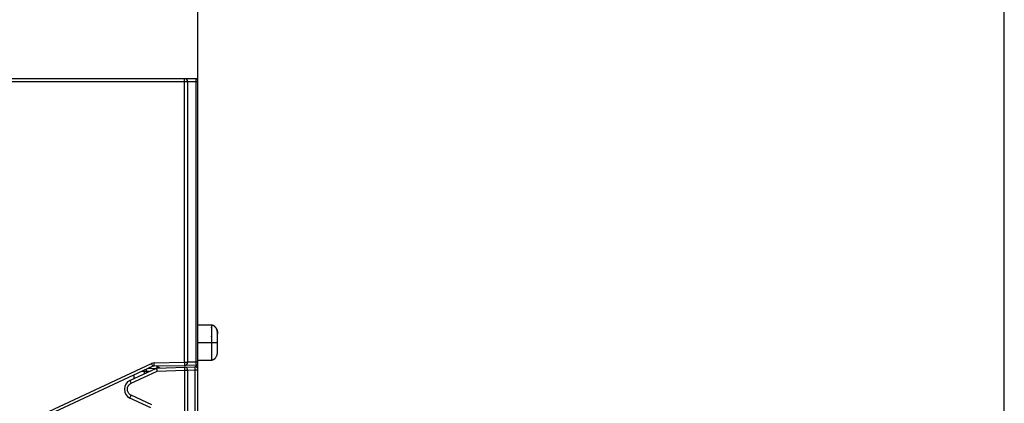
# Model space of a CAD drawing. Header units: millimetres. Extents: x -2013 to 423, y -990 to -169.
# Tile 48 of 50: x -45 to 51, y -359 to -322. Entities that reach past the tile are written whole.
import ezdxf

# ---------------------------------------------------------------- set-up
doc = ezdxf.new("R2010")
doc.units = ezdxf.units.MM
doc.header["$LTSCALE"] = 30.734
doc.header["$PDMODE"] = 3
doc.header["$PDSIZE"] = 2
doc.layers.get('0').update_dxf_attribs({"linetype": 'CONTINUOUS'})
doc.layers.get('Defpoints').update_dxf_attribs({"linetype": 'CONTINUOUS'})
doc.layers.add('02___PRT_ALL_AXES', color=7, linetype='CONTINUOUS')
doc.styles.get("Standard").update_dxf_attribs({"font": 'txt', "width": 0.707})
doc.dimstyles.get("Standard").update_dxf_attribs({"dimtxt": 3.5, "dimasz": 4, "dimexe": 2, "dimexo": 0, "dimtad": 1, "dimdsep": 46, "dimtxsty": 'Standard', "dimcen": 0.09, "dimclrt": 5, "dimadec": 0, "dimazin": 0, "dimtol": 1, "dimtp": 0.01, "dimtm": 0.01, "dimtfac": 1, "dimtofl": 0, "dimtmove": 0, "dimatfit": 3, "dimfxl": 0, "dimtolj": 1, "dimarcsym": 0})

# ---------------------------------------------------------------- blocks, each defined once
blk = doc.blocks.new('*D0')
at = {"color": 0, "lineweight": -2}
for p, q in [((-257.534, -329.981), (-257.534, -268.763)), ((-27.534, -328.11), (-27.534, -268.763)), ((-253.534, -270.763), (-151.948, -270.763)), ((-31.534, -270.763), (-140.093, -270.763))]:
    blk.add_line(p, q, dxfattribs=at)
at = {"color": 0}
for points in [[(-253.534, -270.096), (-253.534, -271.43), (-257.534, -270.763)], [(-31.534, -270.096), (-31.534, -271.43), (-27.534, -270.763)]]:
    blk.add_solid(points, dxfattribs=at)
at = {"layer": 'Defpoints', "color": 0}
for p in [(-27.534, -270.763), (-27.534, -328.11), (-257.534, -329.981)]:
    blk.add_point(p, dxfattribs=at)
at = {"color": 0, "insert": (-146.02, -270.763), "char_height": 3.5, "attachment_point": 5}
blk.add_mtext('\\A1;{\\H1.7143x;230}', dxfattribs=at)
blk = doc.blocks.new('*D1')
at = {"color": 0, "lineweight": -2}
for p, q in [((-27.534, -328.11), (-27.534, -268.763)), ((50.716, -412.385), (50.716, -268.763)), ((-23.534, -270.763), (4.603, -270.763)), ((46.716, -270.763), (18.579, -270.763))]:
    blk.add_line(p, q, dxfattribs=at)
at = {"color": 0}
for points in [[(-23.534, -270.096), (-23.534, -271.43), (-27.534, -270.763)], [(46.716, -270.096), (46.716, -271.43), (50.716, -270.763)]]:
    blk.add_solid(points, dxfattribs=at)
at = {"layer": 'Defpoints', "color": 0}
for p in [(50.716, -270.763), (-27.534, -328.11), (50.716, -412.385)]:
    blk.add_point(p, dxfattribs=at)
at = {"color": 0, "insert": (11.591, -270.763), "char_height": 3.5, "attachment_point": 5}
blk.add_mtext('\\A1;{\\H1.7143x;(75)}', dxfattribs=at)

msp = doc.modelspace()

# ---------------------------------------------------------------- linework, layer by layer
at = {"linetype": 'Continuous'}
for p, q in [((-27.734, -327.81), (-28.834, -327.81)), ((-27.534, -328.11), (-28.534, -328.11)), ((-27.727, -328.067), (-27.727, -328.11)), ((-27.727, -328.11), (-27.727, -355.309)), ((-27.534, -577.219), (-27.534, -328.01)), ((-27.727, -355.309), (-28.534, -355.323)), ((-27.534, -355.309), (-27.727, -355.309)), ((-34.128, -357.086), (-31.563, -355.89)), ((-34.012, -357.358), (-31.502, -356.187)), ((-32.734, -356.231), (-33.043, -356.238)), ((-32.734, -356.231), (-32.738, -356.096)), ((-32.534, -356.224), (-32.734, -356.231)), ((-32.734, -356.436), (-32.734, -356.231)), ((-32.534, -356.224), (-32.541, -356.004)), ((-32.252, -356.211), (-32.534, -356.224)), ((-32.534, -356.342), (-32.534, -356.224)), ((-32.354, -355.917), (-31.644, -355.892)), ((-31.563, -355.89), (-27.844, -355.76)), ((-31.292, -355.886), (-31.513, -355.68)), ((-31.51, -355.677), (-31.22, -355.879)), ((-31.502, -356.187), (-28.844, -356.094)), ((-28.849, -355.886), (-28.848, -355.932)), ((-28.844, -356.094), (-28.844, -544.523)), ((-28.844, -356.094), (-28.534, -356.094)), ((-27.73, -355.609), (-28.829, -355.628)), ((-28.534, -356.084), (-27.829, -356.06)), ((-28.534, -356.094), (-28.534, -544.523)), ((-27.837, -355.85), (-27.835, -355.896)), ((-27.829, -356.06), (-27.829, -544.558)), ((-27.829, -356.06), (-27.534, -356.06)), ((-27.729, -355.606), (-27.73, -355.609)), ((-27.578, -355.906), (-27.578, -355.531)), ((-33.734, -356.902), (-33.734, -356.56)), ((-32.111, -359.739), (-34.128, -358.799)), ((-31.995, -359.467), (-34.012, -358.527))]:
    msp.add_line(p, q, dxfattribs=at)
for points in [[(-27.734, -327.81), (-27.733, -327.814), (-27.732, -327.824), (-27.731, -327.839), (-27.73, -327.857), (-27.729, -327.879), (-27.729, -327.903), (-27.728, -327.93), (-27.728, -327.959), (-27.727, -327.991), (-27.727, -328.026), (-27.727, -328.067)], [(-27.727, -355.309), (-27.726, -355.355), (-27.726, -355.397), (-27.726, -355.436), (-27.726, -355.47), (-27.726, -355.5), (-27.726, -355.526), (-27.727, -355.548), (-27.727, -355.568)], [(-31.563, -355.89), (-31.562, -355.9), (-31.558, -355.931), (-31.548, -355.979), (-31.535, -356.041), (-31.52, -356.112), (-31.502, -356.187)], [(-28.844, -355.795), (-28.846, -355.801), (-28.848, -355.818), (-28.848, -355.847), (-28.849, -355.886)], [(-28.848, -355.932), (-28.847, -355.983), (-28.846, -356.038), (-28.844, -356.094)], [(-27.844, -355.76), (-27.843, -355.765), (-27.841, -355.783), (-27.84, -355.812), (-27.837, -355.85)], [(-27.835, -355.896), (-27.833, -355.948), (-27.831, -356.003), (-27.829, -356.06)], [(-27.727, -355.568), (-27.728, -355.584), (-27.729, -355.597), (-27.729, -355.606)], [(-34.128, -357.086), (-34.126, -357.096), (-34.116, -357.124), (-34.098, -357.167), (-34.073, -357.223), (-34.044, -357.288), (-34.012, -357.358)], [(-34.012, -358.527), (-34.098, -358.477), (-34.172, -358.421), (-34.232, -358.358), (-34.281, -358.292), (-34.319, -358.224), (-34.348, -358.156), (-34.367, -358.09), (-34.379, -358.026), (-34.384, -357.964), (-34.383, -357.905), (-34.377, -357.849), (-34.368, -357.797), (-34.354, -357.748), (-34.338, -357.703), (-34.32, -357.662), (-34.3, -357.624), (-34.279, -357.589), (-34.256, -357.556), (-34.232, -357.526), (-34.207, -357.498), (-34.18, -357.471), (-34.151, -357.446), (-34.12, -357.422), (-34.087, -357.399), (-34.051, -357.378), (-34.012, -357.358)], [(-34.128, -358.799), (-34.126, -358.789), (-34.116, -358.761), (-34.098, -358.718), (-34.073, -358.662), (-34.044, -358.597), (-34.012, -358.527)]]:
    msp.add_lwpolyline(points, dxfattribs=at)
for centre, radius, start, end in [((-27.734, -328.01), 0.2, 0, 90), ((-27.734, -355.409), 0.2, 271, 0), ((-28.834, -356.094), 0.3, 0, 92), ((-27.834, -356.06), 0.3, 0, 92), ((-33.729, -357.942), 0.945, 115, 245)]:
    msp.add_arc(centre, radius, start, end, dxfattribs=at)
at = {"layer": '02___PRT_ALL_AXES', "linetype": 'Continuous'}
for p, q in [((-28.834, -327.81), (-47.534, -327.81)), ((-28.534, -328.11), (-47.534, -328.11)), ((-28.834, -355.328), (-28.834, -327.81)), ((-28.534, -328.11), (-28.534, -355.328)), ((-26.233, -351.71), (-27.534, -351.71)), ((-26.234, -351.71), (-26.233, -351.71)), ((-26.234, -351.71), (-26.234, -351.71)), ((-26.233, -351.71), (-26.234, -351.71)), ((-26.233, -351.71), (-26.234, -351.71)), ((-26.233, -351.71), (-26.234, -351.71)), ((-26.234, -351.71), (-26.233, -351.71)), ((-26.233, -351.71), (-26.233, -351.711)), ((-26.233, -351.712), (-26.233, -351.71)), ((-26.227, -351.711), (-26.233, -351.71)), ((-26.233, -351.83), (-26.233, -352.029)), ((-26.233, -351.993), (-26.233, -351.928)), ((-26.233, -352.029), (-26.233, -352.068)), ((-26.233, -352.349), (-26.233, -352.465)), ((-26.233, -352.465), (-26.233, -352.543)), ((-26.215, -351.713), (-26.23, -351.711)), ((-26.23, -351.711), (-26.23, -351.711)), ((-26.214, -351.713), (-26.215, -351.713)), ((-26.21, -351.714), (-26.215, -351.713)), ((-26.21, -351.714), (-26.212, -351.714)), ((-26.204, -351.715), (-26.21, -351.714)), ((-26.204, -351.715), (-26.205, -351.715)), ((-26.198, -351.716), (-26.204, -351.715)), ((-26.188, -351.718), (-26.201, -351.715)), ((-26.19, -351.717), (-26.194, -351.717)), ((-26.19, -351.717), (-26.191, -351.717)), ((-26.184, -351.718), (-26.19, -351.717)), ((-26.18, -351.719), (-26.187, -351.718)), ((-26.176, -351.72), (-26.183, -351.719)), ((-26.172, -351.721), (-26.179, -351.72)), ((-26.168, -351.722), (-26.175, -351.72)), ((-26.164, -351.723), (-26.171, -351.721)), ((-26.16, -351.724), (-26.167, -351.722)), ((-26.159, -351.724), (-26.163, -351.723)), ((-26.146, -351.727), (-26.163, -351.723)), ((-26.151, -351.726), (-26.152, -351.725)), ((-26.143, -351.728), (-26.151, -351.726)), ((-26.146, -351.727), (-26.148, -351.727)), ((-26.142, -351.728), (-26.146, -351.727)), ((-26.138, -351.729), (-26.143, -351.728)), ((-26.133, -351.73), (-26.139, -351.729)), ((-26.129, -351.731), (-26.135, -351.73)), ((-26.125, -351.733), (-26.13, -351.731)), ((-26.12, -351.734), (-26.126, -351.732)), ((-26.124, -351.733), (-26.125, -351.733)), ((-26.116, -351.735), (-26.121, -351.734)), ((-26.111, -351.737), (-26.117, -351.735)), ((-26.107, -351.738), (-26.112, -351.736)), ((-26.102, -351.74), (-26.108, -351.738)), ((-26.103, -351.739), (-26.105, -351.739)), ((-26.098, -351.741), (-26.103, -351.739)), ((-26.099, -351.741), (-26.1, -351.74)), ((-26.093, -351.743), (-26.099, -351.741)), ((-26.094, -351.742), (-26.095, -351.742)), ((-26.088, -351.744), (-26.094, -351.742)), ((-26.089, -351.744), (-26.09, -351.744)), ((-26.084, -351.746), (-26.089, -351.744)), ((-26.085, -351.746), (-26.085, -351.745)), ((-26.079, -351.748), (-26.085, -351.746)), ((-26.08, -351.747), (-26.08, -351.747)), ((-26.074, -351.749), (-26.08, -351.747)), ((-26.07, -351.751), (-26.075, -351.749)), ((-26.065, -351.753), (-26.071, -351.751)), ((-26.06, -351.755), (-26.066, -351.753)), ((-26.065, -351.753), (-26.065, -351.753)), ((-26.056, -351.757), (-26.061, -351.754)), ((-26.06, -351.755), (-26.06, -351.755)), ((-26.051, -351.759), (-26.056, -351.756)), ((-26.055, -351.757), (-26.056, -351.757)), ((-26.046, -351.761), (-26.051, -351.758)), ((-26.05, -351.759), (-26.051, -351.759)), ((-26.041, -351.763), (-26.047, -351.76)), ((-26.044, -351.761), (-26.046, -351.761)), ((-26.037, -351.765), (-26.042, -351.763)), ((-26.037, -351.765), (-26.039, -351.764)), ((-26.032, -351.767), (-26.037, -351.765)), ((-26.032, -351.767), (-26.034, -351.766)), ((-26.027, -351.769), (-26.032, -351.767)), ((-26.028, -351.769), (-26.029, -351.768)), ((-26.022, -351.772), (-26.028, -351.769)), ((-26.023, -351.771), (-26.024, -351.771)), ((-26.018, -351.774), (-26.023, -351.771)), ((-26.018, -351.774), (-26.019, -351.773)), ((-26.013, -351.776), (-26.018, -351.774)), ((-26.013, -351.776), (-26.014, -351.776)), ((-26.008, -351.779), (-26.013, -351.776)), ((-26.008, -351.779), (-26.009, -351.779)), ((-26.003, -351.781), (-26.008, -351.779)), ((-25.999, -351.784), (-26.004, -351.781)), ((-25.998, -351.784), (-25.999, -351.784)), ((-25.994, -351.786), (-25.999, -351.784)), ((-25.993, -351.787), (-25.994, -351.786)), ((-25.988, -351.79), (-25.989, -351.789)), ((-25.983, -351.792), (-25.985, -351.792)), ((-25.978, -351.795), (-25.98, -351.794)), ((-25.973, -351.798), (-25.975, -351.797)), ((-25.966, -351.803), (-25.971, -351.8)), ((-25.961, -351.806), (-25.966, -351.803)), ((-25.957, -351.809), (-25.961, -351.806)), ((-25.957, -351.809), (-25.958, -351.808)), ((-25.952, -351.812), (-25.957, -351.809)), ((-25.952, -351.812), (-25.953, -351.811)), ((-25.947, -351.815), (-25.952, -351.812)), ((-25.948, -351.815), (-25.949, -351.814)), ((-25.943, -351.818), (-25.948, -351.815)), ((-25.943, -351.818), (-25.944, -351.818)), ((-25.938, -351.822), (-25.943, -351.818)), ((-25.939, -351.821), (-25.939, -351.821)), ((-25.934, -351.825), (-25.939, -351.821)), ((-25.929, -351.828), (-25.934, -351.825)), ((-25.925, -351.832), (-25.93, -351.828)), ((-25.92, -351.835), (-25.925, -351.831)), ((-25.924, -351.832), (-25.925, -351.832)), ((-25.916, -351.839), (-25.921, -351.835)), ((-25.92, -351.836), (-25.92, -351.835)), ((-25.911, -351.842), (-25.916, -351.838)), ((-25.915, -351.839), (-25.916, -351.839)), ((-25.907, -351.846), (-25.912, -351.842)), ((-25.902, -351.849), (-25.907, -351.845)), ((-25.898, -351.853), (-25.903, -351.849)), ((-25.894, -351.857), (-25.899, -351.853)), ((-25.894, -351.856), (-25.896, -351.855)), ((-25.889, -351.861), (-25.894, -351.856)), ((-25.89, -351.86), (-25.891, -351.86)), ((-25.885, -351.865), (-25.89, -351.86)), ((-25.886, -351.864), (-25.886, -351.864)), ((-25.88, -351.869), (-25.886, -351.864)), ((-25.876, -351.873), (-25.881, -351.868)), ((-25.872, -351.877), (-25.877, -351.872)), ((-25.868, -351.882), (-25.873, -351.876)), ((-25.863, -351.886), (-25.868, -351.881)), ((-25.863, -351.886), (-25.864, -351.885)), ((-25.859, -351.89), (-25.864, -351.885)), ((-25.855, -351.895), (-25.86, -351.889)), ((-25.859, -351.89), (-25.859, -351.89)), ((-25.851, -351.899), (-25.856, -351.894)), ((-25.855, -351.895), (-25.855, -351.895)), ((-25.847, -351.904), (-25.851, -351.898)), ((-25.85, -351.899), (-25.851, -351.899)), ((-25.843, -351.908), (-25.847, -351.903)), ((-25.846, -351.904), (-25.847, -351.904)), ((-25.839, -351.912), (-25.843, -351.907)), ((-25.836, -351.915), (-25.843, -351.907)), ((-25.836, -351.915), (-25.84, -351.911)), ((-25.836, -351.915), (-25.839, -351.912)), ((-25.83, -351.923), (-25.839, -351.912)), ((-25.836, -351.916), (-25.836, -351.915)), ((-25.83, -351.922), (-25.833, -351.919)), ((-25.83, -351.923), (-25.83, -351.922)), ((-25.825, -351.928), (-25.83, -351.922)), ((-25.823, -351.932), (-25.825, -351.928)), ((-25.822, -351.933), (-25.825, -351.928)), ((-25.816, -351.94), (-25.823, -351.932)), ((-25.807, -351.951), (-25.822, -351.933)), ((-25.8, -351.96), (-25.819, -351.938)), ((-25.814, -351.943), (-25.818, -351.937)), ((-25.818, -351.937), (-25.789, -351.975)), ((-25.818, -351.938), (-25.818, -351.938)), ((-25.816, -351.94), (-25.816, -351.94)), ((-25.816, -351.94), (-25.816, -351.94)), ((-25.814, -351.942), (-25.814, -351.943)), ((-25.64, -352.446), (-25.641, -352.429)), ((-25.638, -352.462), (-25.638, -352.462)), ((-25.636, -352.494), (-25.637, -352.478)), ((-25.635, -352.51), (-25.635, -352.508)), ((-25.634, -352.518), (-25.634, -352.55)), ((-25.634, -352.528), (-25.634, -352.52)), ((-25.634, -352.54), (-25.634, -352.528)), ((-25.634, -352.55), (-25.634, -352.54)), ((-25.634, -352.55), (-25.634, -352.55)), ((-25.634, -352.55), (-25.633, -352.578)), ((-25.633, -352.578), (-25.633, -352.571)), ((-27.534, -353.41), (-25.633, -353.41)), ((-26.233, -352.859), (-26.233, -352.777)), ((-26.233, -352.777), (-26.233, -352.859)), ((-26.233, -353.161), (-26.233, -353.275)), ((-26.233, -353.275), (-26.233, -353.546)), ((-25.633, -354.243), (-25.633, -352.578)), ((-26.233, -353.546), (-26.233, -353.662)), ((-26.233, -353.662), (-26.233, -353.774)), ((-26.233, -353.774), (-26.233, -353.966)), ((-26.233, -353.875), (-26.233, -353.921)), ((-26.233, -353.966), (-26.233, -354.049)), ((-26.233, -354.049), (-26.233, -354.205)), ((-26.233, -354.127), (-26.233, -354.166)), ((-26.233, -354.205), (-26.233, -354.284)), ((-26.233, -354.48), (-26.233, -354.519)), ((-26.233, -354.48), (-26.233, -354.559)), ((-25.635, -354.313), (-25.635, -354.311)), ((-25.634, -354.271), (-25.633, -354.243)), ((-25.634, -354.303), (-25.634, -354.271)), ((-25.634, -354.271), (-25.634, -354.271)), ((-25.633, -354.243), (-25.633, -354.249)), ((-42.987, -360.544), (-32.032, -355.436)), ((-31.905, -355.708), (-32.032, -355.436)), ((-31.789, -355.38), (-28.834, -355.328)), ((-31.783, -355.68), (-31.789, -355.38)), ((-28.834, -355.328), (-28.829, -355.628)), ((-28.834, -355.328), (-28.534, -355.328)), ((-27.534, -355.11), (-26.233, -355.11)), ((-26.233, -355.11), (-26.233, -355.11)), ((-26.233, -355.11), (-26.23, -355.11)), ((-26.233, -355.11), (-26.23, -355.11)), ((-26.231, -355.11), (-26.23, -355.11)), ((-26.23, -355.11), (-26.222, -355.109)), ((-26.23, -355.11), (-26.224, -355.109)), ((-26.23, -355.11), (-26.224, -355.109)), ((-26.223, -355.109), (-26.222, -355.109)), ((-26.222, -355.109), (-26.215, -355.108)), ((-26.215, -355.108), (-26.209, -355.107)), ((-26.209, -355.107), (-26.203, -355.106)), ((-26.203, -355.106), (-26.199, -355.105)), ((-26.199, -355.105), (-26.196, -355.105)), ((-26.196, -355.105), (-26.192, -355.104)), ((-26.192, -355.104), (-26.188, -355.103)), ((-26.188, -355.103), (-26.184, -355.102)), ((-26.184, -355.102), (-26.18, -355.102)), ((-26.18, -355.102), (-26.176, -355.101)), ((-26.176, -355.101), (-26.172, -355.1)), ((-26.172, -355.1), (-26.164, -355.098)), ((-26.164, -355.098), (-26.146, -355.094)), ((-26.164, -355.098), (-26.159, -355.097)), ((-26.147, -355.094), (-26.142, -355.093)), ((-26.142, -355.093), (-26.138, -355.092)), ((-26.138, -355.092), (-26.133, -355.09)), ((-26.133, -355.091), (-26.129, -355.089)), ((-26.129, -355.089), (-26.124, -355.088)), ((-26.126, -355.088), (-26.124, -355.088)), ((-26.124, -355.088), (-26.12, -355.087)), ((-26.121, -355.087), (-26.12, -355.087)), ((-26.12, -355.087), (-26.115, -355.085)), ((-26.117, -355.086), (-26.115, -355.085)), ((-26.115, -355.085), (-26.11, -355.084)), ((-26.112, -355.084), (-26.111, -355.084)), ((-26.111, -355.084), (-26.106, -355.082)), ((-26.108, -355.083), (-26.106, -355.083)), ((-26.106, -355.083), (-26.101, -355.081)), ((-26.103, -355.082), (-26.101, -355.081)), ((-26.101, -355.081), (-26.096, -355.079)), ((-26.098, -355.08), (-26.097, -355.079)), ((-26.097, -355.079), (-26.092, -355.078)), ((-26.094, -355.078), (-26.092, -355.078)), ((-26.092, -355.078), (-26.087, -355.076)), ((-26.089, -355.077), (-26.087, -355.076)), ((-26.087, -355.076), (-26.082, -355.074)), ((-26.084, -355.075), (-26.083, -355.075)), ((-26.083, -355.075), (-26.078, -355.073)), ((-26.079, -355.073), (-26.078, -355.073)), ((-26.078, -355.073), (-26.073, -355.071)), ((-26.075, -355.072), (-26.073, -355.071)), ((-26.073, -355.071), (-26.068, -355.069)), ((-26.07, -355.07), (-26.068, -355.069)), ((-26.068, -355.069), (-26.063, -355.067)), ((-26.065, -355.068), (-26.064, -355.067)), ((-26.064, -355.067), (-26.059, -355.065)), ((-26.06, -355.066), (-26.059, -355.065)), ((-26.059, -355.065), (-26.054, -355.063)), ((-26.056, -355.064), (-26.054, -355.064)), ((-26.054, -355.064), (-26.049, -355.061)), ((-26.051, -355.062), (-26.049, -355.062)), ((-26.049, -355.062), (-26.044, -355.059)), ((-26.046, -355.06), (-26.045, -355.059)), ((-26.045, -355.059), (-26.04, -355.057)), ((-26.042, -355.058), (-26.04, -355.057)), ((-26.04, -355.057), (-26.035, -355.055)), ((-26.037, -355.056), (-26.035, -355.055)), ((-26.035, -355.055), (-26.03, -355.053)), ((-26.032, -355.054), (-26.03, -355.053)), ((-26.03, -355.053), (-26.026, -355.051)), ((-26.027, -355.052), (-26.026, -355.051)), ((-26.026, -355.051), (-26.021, -355.049)), ((-26.023, -355.049), (-26.021, -355.049)), ((-26.021, -355.049), (-26.016, -355.046)), ((-26.018, -355.047), (-26.016, -355.046)), ((-26.016, -355.046), (-26.012, -355.044)), ((-26.014, -355.045), (-26.012, -355.044)), ((-26.012, -355.044), (-26.007, -355.042)), ((-26.009, -355.043), (-26.007, -355.042)), ((-26.007, -355.042), (-26.003, -355.039)), ((-26.004, -355.04), (-26.003, -355.039)), ((-26.003, -355.039), (-25.998, -355.037)), ((-26, -355.038), (-25.998, -355.037)), ((-25.998, -355.037), (-25.993, -355.034)), ((-25.995, -355.035), (-25.994, -355.034)), ((-25.994, -355.034), (-25.989, -355.032)), ((-25.991, -355.033), (-25.989, -355.032)), ((-25.989, -355.032), (-25.984, -355.029)), ((-25.986, -355.03), (-25.985, -355.029)), ((-25.985, -355.029), (-25.98, -355.027)), ((-25.982, -355.028), (-25.98, -355.027)), ((-25.98, -355.027), (-25.976, -355.024)), ((-25.977, -355.025), (-25.976, -355.024)), ((-25.976, -355.024), (-25.971, -355.021)), ((-25.973, -355.022), (-25.971, -355.021)), ((-25.971, -355.021), (-25.967, -355.019)), ((-25.967, -355.019), (-25.962, -355.016)), ((-25.963, -355.016), (-25.958, -355.013)), ((-25.96, -355.014), (-25.958, -355.013)), ((-25.958, -355.013), (-25.954, -355.01)), ((-25.956, -355.011), (-25.954, -355.01)), ((-25.954, -355.01), (-25.949, -355.007)), ((-25.951, -355.008), (-25.95, -355.007)), ((-25.95, -355.007), (-25.945, -355.004)), ((-25.947, -355.005), (-25.945, -355.004)), ((-25.945, -355.004), (-25.941, -355.001)), ((-25.943, -355.002), (-25.941, -355.001)), ((-25.941, -355.001), (-25.937, -354.998)), ((-25.938, -354.999), (-25.937, -354.998)), ((-25.937, -354.998), (-25.932, -354.995)), ((-25.934, -354.996), (-25.932, -354.995)), ((-25.932, -354.995), (-25.928, -354.992)), ((-25.93, -354.993), (-25.928, -354.992)), ((-25.928, -354.992), (-25.924, -354.989)), ((-25.926, -354.99), (-25.924, -354.989)), ((-25.924, -354.989), (-25.92, -354.985)), ((-25.922, -354.987), (-25.92, -354.986)), ((-25.92, -354.986), (-25.915, -354.982)), ((-25.917, -354.984), (-25.916, -354.982)), ((-25.916, -354.982), (-25.911, -354.979)), ((-25.913, -354.98), (-25.912, -354.979)), ((-25.912, -354.979), (-25.907, -354.975)), ((-25.907, -354.976), (-25.903, -354.972)), ((-25.903, -354.972), (-25.899, -354.968)), ((-25.899, -354.969), (-25.895, -354.965)), ((-25.895, -354.965), (-25.891, -354.961)), ((-25.891, -354.962), (-25.887, -354.958)), ((-25.887, -354.958), (-25.883, -354.954)), ((-25.883, -354.954), (-25.879, -354.95)), ((-25.879, -354.95), (-25.875, -354.946)), ((-25.875, -354.947), (-25.871, -354.943)), ((-25.871, -354.943), (-25.867, -354.939)), ((-25.867, -354.939), (-25.863, -354.935)), ((-25.863, -354.935), (-25.859, -354.931)), ((-25.86, -354.931), (-25.856, -354.927)), ((-25.856, -354.928), (-25.852, -354.923)), ((-25.852, -354.924), (-25.842, -354.912)), ((-25.852, -354.924), (-25.849, -354.92)), ((-25.846, -354.916), (-25.842, -354.912)), ((-25.844, -354.914), (-25.842, -354.912)), ((-25.842, -354.912), (-25.833, -354.902)), ((-25.842, -354.912), (-25.839, -354.909)), ((-25.842, -354.912), (-25.84, -354.911)), ((-25.833, -354.902), (-25.832, -354.9)), ((-25.826, -354.893), (-25.825, -354.892)), ((-25.823, -354.889), (-25.818, -354.884)), ((-25.819, -354.884), (-25.789, -354.846)), ((-25.819, -354.884), (-25.817, -354.882)), ((-25.818, -354.883), (-25.816, -354.881)), ((-25.818, -354.883), (-25.818, -354.883)), ((-25.818, -354.883), (-25.817, -354.883)), ((-25.818, -354.883), (-25.818, -354.883)), ((-25.817, -354.882), (-25.816, -354.881)), ((-31.905, -355.708), (-42.861, -360.816)), ((-32.134, -355.814), (-32.134, -355.91)), ((-31.783, -355.68), (-28.829, -355.628)), ((-31.534, -355.675), (-31.534, -355.892))]:
    msp.add_line(p, q, dxfattribs=at)
for points in [[(-26.233, -351.712), (-26.233, -351.713), (-26.233, -351.714), (-26.233, -351.717), (-26.233, -351.719), (-26.233, -351.723), (-26.234, -351.729)], [(-26.234, -351.729), (-26.233, -351.735), (-26.233, -351.744), (-26.233, -351.754), (-26.233, -351.766), (-26.233, -351.794)], [(-26.233, -351.711), (-26.233, -351.711), (-26.233, -351.712)], [(-26.233, -351.794), (-26.233, -351.811), (-26.233, -351.83)], [(-26.233, -352.068), (-26.233, -352.19), (-26.233, -352.349)], [(-26.233, -352.543), (-26.233, -352.621), (-26.233, -352.777)], [(-25.971, -351.8), (-25.975, -351.797), (-25.98, -351.794), (-25.985, -351.792), (-25.989, -351.789), (-25.994, -351.786)], [(-25.97, -351.8), (-25.975, -351.797), (-25.98, -351.794), (-25.985, -351.792), (-25.989, -351.789)], [(-25.961, -351.806), (-25.963, -351.805), (-25.968, -351.801), (-25.97, -351.8)], [(-25.899, -351.853), (-25.9, -351.851), (-25.905, -351.847), (-25.91, -351.843), (-25.911, -351.842)], [(-25.643, -352.412), (-25.645, -352.395), (-25.648, -352.377), (-25.65, -352.358), (-25.653, -352.34), (-25.656, -352.321), (-25.659, -352.302), (-25.663, -352.283), (-25.667, -352.264), (-25.672, -352.244), (-25.677, -352.224), (-25.682, -352.204), (-25.688, -352.184), (-25.695, -352.164), (-25.702, -352.144), (-25.71, -352.124), (-25.718, -352.104), (-25.727, -352.084), (-25.736, -352.064), (-25.746, -352.045), (-25.757, -352.026), (-25.768, -352.006), (-25.781, -351.988), (-25.794, -351.969), (-25.807, -351.951)], [(-25.638, -352.462), (-25.641, -352.436), (-25.644, -352.408), (-25.647, -352.377), (-25.652, -352.342), (-25.659, -352.301), (-25.669, -352.254), (-25.683, -352.202), (-25.701, -352.148), (-25.721, -352.096), (-25.745, -352.046), (-25.772, -352.001), (-25.8, -351.96)], [(-25.789, -351.975), (-25.758, -352.023), (-25.731, -352.074), (-25.709, -352.125), (-25.692, -352.174), (-25.678, -352.221), (-25.667, -352.265), (-25.658, -352.308), (-25.651, -352.348), (-25.646, -352.386), (-25.642, -352.422), (-25.639, -352.456), (-25.636, -352.487), (-25.634, -352.518)], [(-25.634, -352.53), (-25.635, -352.508), (-25.636, -352.486)], [(-26.233, -352.859), (-26.233, -353.05), (-26.233, -353.161)], [(-26.233, -354.284), (-26.233, -354.362), (-26.233, -354.402), (-26.233, -354.48)], [(-25.789, -354.846), (-25.758, -354.797), (-25.731, -354.747), (-25.709, -354.696), (-25.692, -354.647), (-25.678, -354.6), (-25.667, -354.555), (-25.658, -354.513), (-25.651, -354.473), (-25.646, -354.434), (-25.642, -354.398), (-25.639, -354.365), (-25.636, -354.334), (-25.634, -354.303)], [(-26.233, -354.559), (-26.233, -354.72), (-26.233, -354.868)], [(-26.233, -354.868), (-26.233, -354.975), (-26.233, -355.014)], [(-26.233, -355.014), (-26.233, -355.031), (-26.233, -355.059)], [(-26.233, -355.059), (-26.233, -355.08), (-26.233, -355.088), (-26.233, -355.094)], [(-26.233, -355.094), (-26.233, -355.099), (-26.233, -355.102), (-26.233, -355.105), (-26.233, -355.107), (-26.233, -355.108), (-26.233, -355.109), (-26.233, -355.11), (-26.233, -355.11), (-26.233, -355.11)], [(-26.155, -355.096), (-26.151, -355.095), (-26.147, -355.094)], [(-25.969, -355.02), (-25.964, -355.017), (-25.963, -355.016)], [(-25.836, -354.905), (-25.833, -354.902), (-25.83, -354.899)], [(-25.83, -354.899), (-25.828, -354.896), (-25.826, -354.893), (-25.823, -354.889)]]:
    msp.add_lwpolyline(points, dxfattribs=at)
for centre, radius, start, end in [((-28.834, -328.11), 0.3, 0, 90), ((-31.778, -355.98), 0.6, 91, 115), ((-28.834, -355.328), 0.3, 271, 0), ((-31.778, -355.98), 0.3, 91, 115)]:
    msp.add_arc(centre, radius, start, end, dxfattribs=at)

# ---------------------------------------------------------------- dimensions: what is measured, and where the dimension line sits
at = {"color": 2}
dim = msp.add_linear_dim(base=(50.716, -270.763), p1=(-27.534, -328.11), p2=(50.716, -412.385), text='{\\H1.7143x;(75)}', dimstyle='Standard', override={"dimtad": 0, "dimtih": 1, "dimtoh": 1, "dimdec": 0, "dimzin": 0, "dimcen": 5.0292, "dimclrt": 0, "dimtol": 0, "dimtdec": 0, "dimtzin": 0}, dxfattribs=at)
dim.commit()
dim.dimension.update_dxf_attribs({"geometry": '*D1', "text_midpoint": (11.591, -270.763)})
dim = msp.add_linear_dim(base=(-27.534, -270.763), p1=(-257.534, -329.981), p2=(-27.534, -328.11), text='{\\H1.7143x;<>}', dimstyle='Standard', override={"dimtad": 0, "dimtih": 1, "dimtoh": 1, "dimdec": 0, "dimzin": 0, "dimcen": 5.0292, "dimclrt": 0, "dimtol": 0, "dimtdec": 0, "dimtzin": 0}, dxfattribs=at)
dim.commit()
dim.dimension.update_dxf_attribs({"geometry": '*D0', "text_midpoint": (-146.02, -270.763), "dimtype": 160})

doc.saveas('drawing.dxf')
